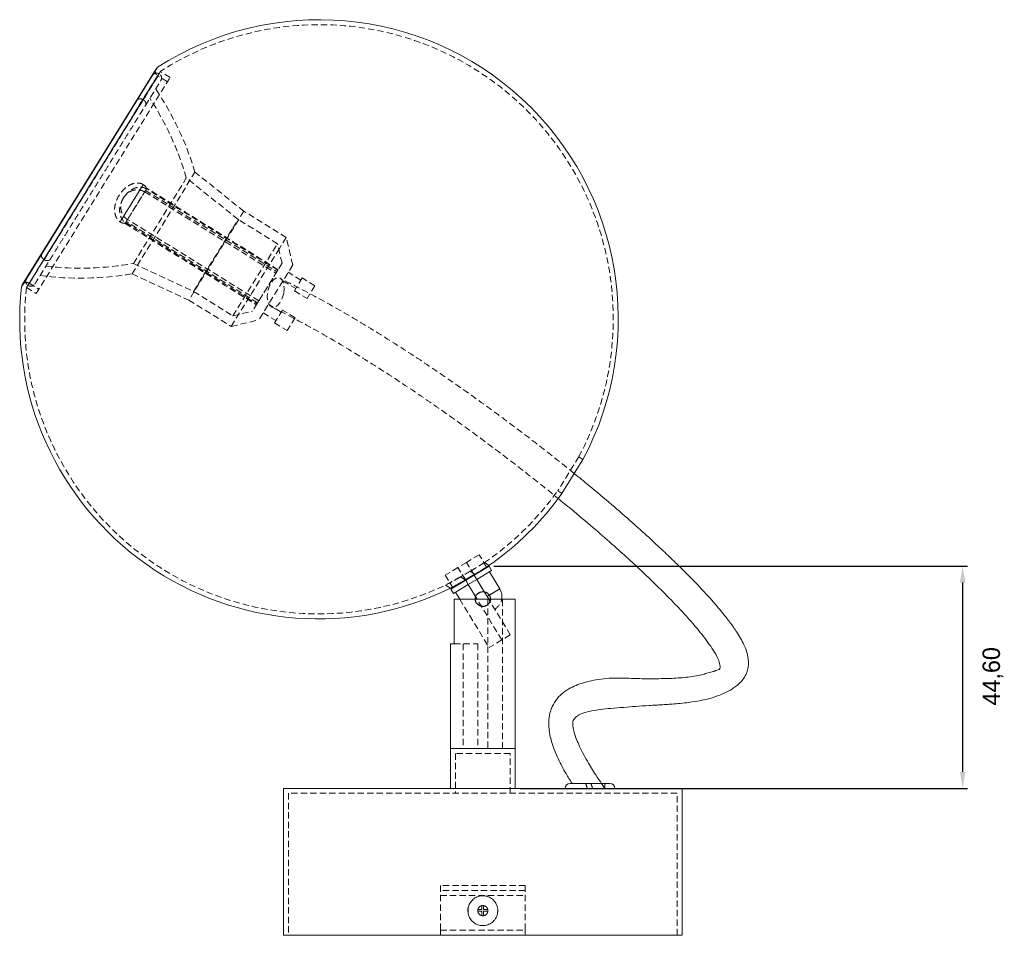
# Model space of a CAD drawing. Header units: millimetres. Extents: x 221 to 745, y 255 to 728.
# Tile 7 of 7: x 547 to 745, y 280 to 464. Entities that reach past the tile are written whole.
import ezdxf

# ---------------------------------------------------------------- set-up
doc = ezdxf.new("R2010")
doc.units = ezdxf.units.MM
doc.header["$PDSIZE"] = -1
doc.linetypes.add('HIDDEN', pattern=[1.905, 1.27, -0.635])
doc.dimstyles.new('ISO-25', dxfattribs={"dimtxt": 2.5, "dimasz": 2.5, "dimexe": 1.25, "dimexo": 0.625, "dimtad": 1, "dimtxsty": 'Standard', "dimcen": 2.5, "dimadec": 0, "dimazin": 0, "dimtfac": 1, "dimtmove": 0, "dimatfit": 3, "dimfxl": 1, "dimarcsym": 0})

# ---------------------------------------------------------------- blocks, each defined once
blk = doc.blocks.new('*D6')
at = {"color": 0, "lineweight": -2, "transparency": 16777216}
for p, q in [((642.54, 354.46), (737.64, 354.46)), ((736.64, 351.15), (736.64, 313.16)), ((647.81, 309.86), (737.64, 309.86))]:
    blk.add_line(p, q, dxfattribs=at)
at = {"color": 0, "transparency": 16777216}
for points in [[(736.09, 351.15), (737.19, 351.15), (736.64, 354.46)], [(736.09, 313.16), (737.19, 313.16), (736.64, 309.86)]]:
    blk.add_solid(points, dxfattribs=at)
at = {"layer": 'Defpoints', "color": 0, "transparency": 16777216}
for p in [(641.54, 354.46), (646.81, 309.86), (736.64, 309.86)]:
    blk.add_point(p, dxfattribs=at)
at = {"color": 0, "transparency": 16777216, "insert": (742.71, 332.35), "char_height": 3.5, "attachment_point": 5, "rotation": 90}
blk.add_mtext('44,60', dxfattribs=at)

msp = doc.modelspace()

# ---------------------------------------------------------------- linework, layer by layer
at = {"color": 8, "linetype": 'Continuous', "lineweight": 15}
for p, q in [((575.001, 454.598), (547.685, 410.517)), ((638.572, 352.655), (638.533, 352.719)), ((636.861, 351.619), (636.809, 351.706)), ((639.138, 347.86), (637.379, 350.763)), ((643.707, 349.92), (641.162, 348.378)), ((633.807, 317.87), (646.807, 317.87)), ((646.807, 317.85), (633.807, 317.85))]:
    msp.add_line(p, q, dxfattribs=at)
at = {"color": 7, "linetype": 'Continuous', "lineweight": 15}
for p, q in [((574.693, 454.284), (547.829, 410.933)), ((656.197, 369.074), (660.41, 375.875)), ((641.544, 354.455), (638.572, 352.655)), ((641.116, 354.196), (641.06, 354.289)), ((642.062, 353.6), (641.544, 354.455)), ((636.785, 351.692), (638.73, 352.84)), ((638.572, 352.655), (636.861, 351.619)), ((639.09, 351.799), (638.572, 352.655)), ((642.062, 353.6), (639.09, 351.799)), ((643.707, 349.92), (641.635, 353.341)), ((636.861, 351.619), (633.889, 349.818)), ((634.208, 350.257), (634.317, 350.077)), ((637.379, 350.763), (634.407, 348.963)), ((637.379, 350.763), (636.861, 351.619)), ((639.09, 351.799), (637.379, 350.763)), ((641.162, 348.378), (639.09, 351.799)), ((633.889, 349.818), (634.407, 348.963)), ((634.835, 349.222), (635.66, 347.86)), ((641.476, 347.86), (641.162, 348.378)), ((634.528, 347.86), (634.528, 338.86)), ((634.528, 347.86), (646.807, 347.86)), ((646.807, 317.87), (646.807, 347.86)), ((633.807, 338.86), (633.807, 317.87)), ((633.807, 338.86), (634.528, 338.86)), ((633.807, 317.85), (633.807, 309.86)), ((633.817, 317.86), (646.797, 317.86)), ((646.807, 309.86), (646.807, 317.85)), ((657.807, 310.86), (665.807, 310.86)), ((600.307, 309.86), (600.307, 280.36)), ((680.307, 309.86), (600.307, 309.86)), ((680.307, 280.36), (680.307, 309.86)), ((640.122, 285.516), (639.315, 285.516)), ((639.315, 285.516), (639.315, 285.217)), ((639.315, 285.217), (640.122, 285.217)), ((640.451, 286.32), (640.122, 286.32)), ((640.122, 286.32), (640.122, 285.516)), ((640.122, 285.217), (640.122, 284.295)), ((640.451, 285.516), (640.451, 286.32)), ((641.299, 285.516), (640.451, 285.516)), ((640.451, 284.288), (640.451, 285.217)), ((640.451, 285.217), (641.316, 285.217)), ((641.317, 285.516), (641.299, 285.516)), ((641.317, 285.398), (641.317, 285.516)), ((641.317, 285.217), (641.317, 285.398)), ((641.317, 285.217), (641.317, 285.217)), ((640.122, 284.295), (640.122, 284.288)), ((640.122, 284.288), (640.163, 284.288)), ((640.163, 284.288), (640.451, 284.288)), ((680.307, 280.36), (600.307, 280.36))]:
    msp.add_line(p, q, dxfattribs=at)
at = {"color": 7, "linetype": 'HIDDEN', "lineweight": 0}
for p, q in [((548.679, 410.406), (575.543, 453.758)), ((575.016, 452.907), (549.206, 411.256)), ((552.21, 415.981), (575.334, 453.298)), ((576.977, 451.692), (575.016, 452.907)), ((577.504, 452.542), (575.543, 453.758)), ((550.641, 409.191), (577.504, 452.542)), ((572.122, 448.114), (548.997, 410.797)), ((569.87, 413.156), (582.512, 433.557)), ((592.347, 425.698), (582.512, 433.557)), ((570.145, 415.234), (580.773, 432.386)), ((591.192, 424.061), (580.773, 432.386)), ((572.407, 429.59), (598.758, 413.261)), ((572.6, 429.902), (598.951, 413.573)), ((592.347, 425.698), (581.286, 407.847)), ((600.848, 420.431), (592.347, 425.698)), ((595.083, 407.33), (568.732, 423.659)), ((595.31, 407.697), (568.959, 424.026)), ((590.1, 422.298), (591.192, 424.061)), ((599.09, 419.167), (591.192, 424.061)), ((582.238, 409.61), (590.1, 422.298)), ((590.135, 404.716), (599.09, 419.167)), ((600.004, 415.273), (599.09, 419.167)), ((600.848, 420.431), (599.498, 418.253)), ((602.141, 414.924), (600.848, 420.431)), ((599.498, 418.253), (589.786, 402.58)), ((570.145, 415.234), (582.238, 409.61)), ((600.004, 415.273), (594.029, 405.631)), ((602.141, 414.924), (595.293, 403.873)), ((603.785, 411.881), (601.235, 413.462)), ((549.206, 411.256), (551.167, 410.041)), ((569.87, 413.156), (581.286, 407.847)), ((600.181, 411.762), (602.731, 410.181)), ((604.048, 412.306), (602.468, 409.756)), ((606.598, 410.726), (604.048, 412.306)), ((548.679, 410.406), (550.641, 409.191)), ((582.238, 409.61), (590.135, 404.716)), ((602.468, 409.756), (605.018, 408.176)), ((606.598, 410.726), (605.018, 408.176)), ((581.286, 407.847), (589.786, 402.58)), ((590.135, 404.716), (594.029, 405.631)), ((596.199, 405.335), (598.749, 403.755)), ((599.803, 405.455), (597.252, 407.035)), ((600.066, 405.88), (598.486, 403.33)), ((602.616, 404.3), (600.066, 405.88)), ((589.786, 402.58), (595.293, 403.873)), ((598.486, 403.33), (601.036, 401.75)), ((602.616, 404.3), (601.036, 401.75)), ((659.559, 376.402), (655.345, 369.602)), ((660.41, 375.875), (659.559, 376.402)), ((655.345, 369.602), (656.197, 369.074)), ((639.562, 356.762), (637.018, 355.221)), ((641.06, 354.289), (639.562, 356.762)), ((635.307, 354.184), (632.762, 352.643)), ((637.018, 355.221), (635.307, 354.184)), ((636.861, 351.619), (635.307, 354.184)), ((636.809, 351.706), (635.307, 354.184)), ((638.572, 352.655), (637.018, 355.221)), ((638.533, 352.719), (637.018, 355.221)), ((641.556, 354.618), (640.628, 355.193)), ((632.762, 352.643), (634.208, 350.257)), ((635.812, 352.295), (636.785, 351.692)), ((637.777, 353.431), (638.73, 352.84)), ((639.09, 351.799), (638.572, 352.655)), ((632.779, 350.645), (633.795, 350.016)), ((637.379, 350.763), (636.861, 351.619)), ((644.115, 339.644), (637.379, 350.763)), ((641.162, 348.378), (639.09, 351.799)), ((641.162, 348.378), (643.707, 349.92)), ((635.66, 347.86), (641.57, 338.103)), ((644.115, 339.644), (639.138, 347.86)), ((641.307, 347.86), (641.307, 317.86)), ((645.825, 340.68), (641.476, 347.86)), ((644.282, 317.86), (644.282, 347.86)), ((645.825, 340.68), (644.115, 339.644)), ((634.528, 338.86), (639.307, 338.86)), ((636.332, 338.86), (636.332, 317.86)), ((639.307, 338.86), (639.307, 317.86)), ((644.115, 339.644), (641.57, 338.103)), ((645.807, 316.86), (634.807, 316.86)), ((634.807, 316.86), (634.807, 308.86)), ((645.807, 308.86), (645.807, 316.86)), ((664.807, 309.86), (664.127, 310.86)), ((664.807, 309.86), (664.807, 310.86)), ((679.307, 308.86), (601.307, 308.86)), ((601.307, 308.86), (601.307, 280.36)), ((679.307, 280.36), (679.307, 308.86)), ((631.807, 290.36), (631.807, 281.36)), ((648.807, 290.36), (631.807, 290.36)), ((648.807, 289.36), (631.807, 289.36)), ((648.807, 290.36), (648.807, 281.36)), ((631.807, 288.36), (648.807, 288.36)), ((637.335, 285.468), (637.384, 284.646)), ((643.307, 285.307), (643.25, 284.969)), ((643.307, 285.307), (643.28, 285.468)), ((643.283, 285.526), (643.307, 285.307)), ((643.293, 285.176), (643.307, 285.307)), ((631.807, 281.36), (648.807, 281.36)), ((631.807, 281.36), (648.807, 281.36))]:
    msp.add_line(p, q, dxfattribs=at)
at = {"color": 7, "linetype": 'HIDDEN', "lineweight": 0, "flags": 128}
msp.add_lwpolyline([(600.355, 409.398), (600.417, 410.162), (600.363, 410.873), (600.197, 411.484), (599.931, 411.953), (599.581, 412.248), (599.173, 412.349), (598.734, 412.248), (598.293, 411.953), (597.881, 411.484), (597.527, 410.873), (597.253, 410.162), (597.079, 409.398), (597.017, 408.635), (597.071, 407.923), (597.236, 407.312), (597.503, 406.843), (597.852, 406.549), (598.261, 406.448), (598.7, 406.549), (599.141, 406.843), (599.552, 407.312), (599.907, 407.923), (600.181, 408.635), (600.355, 409.398)], dxfattribs=at)
at = {"color": 7, "linetype": 'Continuous'}
msp.add_circle((640.307, 347.86), 1.5, dxfattribs=at)
msp.add_circle((640.307, 347.86), 1.5, dxfattribs=at)
at = {"color": 7, "linetype": 'Continuous', "lineweight": 15}
for centre, radius, start, end in [((607.493, 404.156), 60.001, 331.87802, 122.78706), ((575.543, 453.758), 1, 122.78706, 148.2149), ((607.317, 403.873), 60.001, 173.64273, 296.20193), ((548.679, 410.406), 1, 148.2149, 173.64273), ((607.317, 403.873), 60.001, 304.77574, 324.55177), ((641.162, 348.378), 2.975, 349.97054, 31.20554), ((633.817, 317.87), 0.01, 180, 270), ((633.817, 317.85), 0.01, 90, 180), ((646.797, 317.87), 0.01, 270, 0), ((646.797, 317.85), 0.01, 0, 90), ((657.807, 309.86), 1, 90, 180), ((665.807, 309.86), 1, 0, 90)]:
    msp.add_arc(centre, radius, start, end, dxfattribs=at)
at = {"color": 7, "linetype": 'HIDDEN', "lineweight": 0}
for centre, radius, start, end in [((607.493, 404.156), 59.001, 331.94019, 122.78709), ((575.543, 453.758), 1, 148.2149, 238.2149), ((522.45, 415.381), 62.752, 16.83723, 33.75747), ((522.45, 415.381), 60.752, 16.25521, 32.8966), ((559.413, 475.031), 60.752, 263.5332, 280.17459), ((548.679, 410.406), 1, 58.2149, 148.2149), ((559.413, 475.031), 62.752, 262.67232, 279.59256), ((607.317, 403.873), 59.001, 173.64271, 295.56915), ((607.317, 403.873), 59.001, 304.35479, 324.4896), ((641.162, 348.378), 2.975, 301.20554, 349.97054)]:
    msp.add_arc(centre, radius, start, end, dxfattribs=at)
for points, knots in [([(575.334, 453.299), (575.221, 453.352), (574.992, 453.461), (574.567, 453.436), (574.175, 453.25), (574.008, 453.032), (573.926, 452.925)], [0, 0, 0, 0, 0.2491055, 0.5052067, 0.7586824, 1, 1, 1, 1]), ([(575.626, 451.872), (575.685, 451.992), (575.806, 452.24), (575.799, 452.673), (575.632, 453.065), (575.432, 453.221), (575.334, 453.299)], [0, 0, 0, 0, 0.2413176, 0.4947933, 0.7508945, 1, 1, 1, 1]), ([(572.573, 446.945), (572.811, 447.328), (573.302, 448.12), (573.95, 449.167), (574.553, 450.139), (575.06, 450.959), (575.458, 451.6), (575.569, 451.779), (575.626, 451.872)], [0, 0, 0, 0, 0.1379522, 0.2850253, 0.4410719, 0.6169506, 0.8006811, 1, 1, 1, 1]), ([(550.405, 411.17), (550.388, 411.142), (550.352, 411.085), (550.477, 411.286), (550.749, 411.726), (551.195, 412.446), (551.819, 413.453), (552.622, 414.748), (553.594, 416.317), (554.72, 418.134), (555.974, 420.158), (557.327, 422.341), (558.745, 424.629), (560.192, 426.964), (561.636, 429.295), (563.047, 431.572), (564.402, 433.758), (565.809, 436.029), (567.227, 438.317), (568.625, 440.573), (569.843, 442.538), (570.897, 444.239), (571.8, 445.698), (572.321, 446.538), (572.573, 446.945)], [0, 0, 0, 0, 0.0410257, 0.0839733, 0.1287174, 0.1750774, 0.2228164, 0.2716446, 0.321227, 0.3711952, 0.4211635, 0.4707458, 0.5195741, 0.567313, 0.613673, 0.6584171, 0.7013648, 0.7423904, 0.7937446, 0.8410752, 0.8863756, 0.9265823, 0.964466, 1, 1, 1, 1]), ([(570.873, 447.998), (570.945, 448.08), (571.093, 448.25), (571.457, 448.324), (571.82, 448.272), (572.024, 448.166), (572.122, 448.114)], [0, 0, 0, 0, 0.2702613, 0.5624294, 0.7897364, 1, 1, 1, 1]), ([(572.122, 448.114), (572.235, 448.028), (572.471, 447.85), (572.648, 447.499), (572.68, 447.18), (572.608, 447.021), (572.573, 446.945)], [0, 0, 0, 0, 0.2702613, 0.5624294, 0.7897364, 1, 1, 1, 1]), ([(572.132, 431.071), (572.026, 431.126), (571.806, 431.242), (571.242, 431.384), (570.533, 431.382), (569.824, 431.169), (569.058, 430.794), (568.138, 430.079), (567.282, 429.006), (566.681, 427.803), (566.416, 426.8), (566.338, 425.891), (566.429, 425.175), (566.658, 424.555), (566.91, 424.116), (567.2, 423.763), (567.387, 423.625), (567.476, 423.559)], [0, 0, 0, 0, 0.0339058, 0.0708114, 0.1432225, 0.1986866, 0.2507, 0.3664254, 0.4913288, 0.6105685, 0.7139595, 0.7650957, 0.8386511, 0.8808463, 0.9232689, 0.9635263, 1, 1, 1, 1]), ([(567.747, 423.996), (567.8, 424.08), (567.914, 424.264), (568.15, 424.645), (568.457, 425.142), (568.906, 425.865), (569.504, 426.831), (570.214, 427.976), (570.913, 429.105), (571.503, 430.056), (571.911, 430.715), (572.106, 431.03), (572.144, 431.092), (572.099, 431.018), (572.004, 430.865), (571.906, 430.706), (571.861, 430.634)], [0, 0, 0, 0, 0.0296854, 0.0647023, 0.107592, 0.1612191, 0.2531902, 0.3688402, 0.5, 0.6311598, 0.7468098, 0.8387809, 0.892408, 0.9352977, 0.9703146, 1, 1, 1, 1]), ([(572.822, 430.268), (572.778, 430.35), (572.656, 430.576), (572.407, 430.864), (572.22, 431.004), (572.132, 431.071)], [0, 0, 0, 0, 0.2306153, 0.6342777, 1, 1, 1, 1]), ([(571.861, 430.634), (571.808, 430.549), (571.694, 430.365), (571.458, 429.984), (571.151, 429.488), (570.702, 428.764), (570.103, 427.798), (569.394, 426.653), (568.695, 425.525), (568.105, 424.573), (567.697, 423.915), (567.502, 423.599), (567.464, 423.538), (567.509, 423.611), (567.604, 423.765), (567.702, 423.923), (567.747, 423.996)], [0, 0, 0, 0, 0.0296854, 0.0647023, 0.107592, 0.1612191, 0.2531902, 0.3688402, 0.5, 0.6311598, 0.7468098, 0.8387809, 0.892408, 0.9352977, 0.9703146, 1, 1, 1, 1]), ([(572.78, 430.192), (572.655, 430.261), (572.383, 430.409), (571.894, 430.532), (571.315, 430.56), (570.379, 430.393), (569.163, 429.748), (568.49, 428.86), (568.133, 428.388)], [0, 0, 0, 0, 0.0725918, 0.1572463, 0.2573376, 0.3759194, 0.6680169, 1, 1, 1, 1]), ([(572.407, 429.59), (572.244, 429.677), (571.898, 429.864), (571.313, 430.001), (570.692, 430.021), (569.823, 429.859), (568.867, 429.354), (568.379, 428.712), (568.133, 428.388)], [0, 0, 0, 0, 0.0867857, 0.184095, 0.2956634, 0.4225479, 0.7088747, 1, 1, 1, 1]), ([(572.83, 430.273), (572.83, 430.272), (572.815, 430.249), (572.636, 429.961), (572.267, 429.365), (571.708, 428.462), (571.052, 427.403), (570.384, 426.326), (569.821, 425.417), (569.399, 424.737), (569.11, 424.27), (568.888, 423.912), (568.781, 423.738), (568.732, 423.659)], [0, 0, 0, 0, 0.0033359, 0.1126187, 0.2500374, 0.4058853, 0.5617332, 0.6991519, 0.8084347, 0.872156, 0.9231188, 0.964727, 1, 1, 1, 1]), ([(568.959, 424.026), (569.015, 424.117), (569.138, 424.314), (569.377, 424.7), (569.679, 425.188), (570.106, 425.877), (570.661, 426.772), (571.296, 427.798), (571.898, 428.77), (572.38, 429.546), (572.683, 430.036), (572.794, 430.215), (572.772, 430.179), (572.688, 430.044), (572.566, 429.847), (572.457, 429.671), (572.407, 429.59)], [0, 0, 0, 0, 0.03145763, 0.06823367, 0.11255238, 0.16694716, 0.2585053, 0.37205076, 0.5, 0.62794924, 0.7414947, 0.83305284, 0.88744762, 0.93176633, 0.96854237, 1, 1, 1, 1]), ([(599.131, 413.864), (595.157, 416.326), (586.373, 421.769), (577.589, 427.212), (572.78, 430.192)], [0, 0, 0, 0, 0.4524794, 1, 1, 1, 1]), ([(599.206, 413.985), (595.232, 416.448), (586.448, 421.891), (577.664, 427.333), (572.855, 430.314)], [0, 0, 0, 0, 0.45247935, 1, 1, 1, 1]), ([(568.133, 428.388), (567.869, 427.858), (567.373, 426.86), (567.337, 425.484), (567.605, 424.571), (567.887, 424.065), (568.215, 423.682), (568.469, 423.505), (568.585, 423.423)], [0, 0, 0, 0, 0.3319831, 0.6240806, 0.7426624, 0.8427537, 0.9274082, 1, 1, 1, 1]), ([(568.133, 428.388), (567.952, 428.024), (567.595, 427.301), (567.568, 426.22), (567.809, 425.37), (568.104, 424.823), (568.487, 424.359), (568.808, 424.133), (568.959, 424.026)], [0, 0, 0, 0, 0.2911253, 0.5774521, 0.7043366, 0.815905, 0.9132143, 1, 1, 1, 1]), ([(567.476, 423.559), (567.582, 423.505), (567.802, 423.392), (568.162, 423.279), (568.406, 423.29), (568.494, 423.294)], [0, 0, 0, 0, 0.3685765, 0.7697627, 1, 1, 1, 1]), ([(568.732, 423.659), (568.689, 423.59), (568.596, 423.441), (568.51, 423.301), (568.47, 423.237), (568.481, 423.254), (568.483, 423.258)], [0, 0, 0, 0, 0.250917, 0.5468997, 0.9094271, 1, 1, 1, 1]), ([(568.477, 423.248), (572.451, 420.785), (581.235, 415.342), (590.018, 409.899), (594.828, 406.919)], [0, 0, 0, 0, 0.4524793, 1, 1, 1, 1]), ([(568.628, 423.492), (568.611, 423.465), (568.568, 423.396), (568.596, 423.44), (568.677, 423.571), (568.8, 423.769), (568.909, 423.945), (568.959, 424.026)], [0, 0, 0, 0, 0.1759305, 0.4444291, 0.6631911, 0.8447217, 1, 1, 1, 1]), ([(568.585, 423.423), (572.56, 420.96), (581.344, 415.517), (590.127, 410.075), (594.936, 407.094)], [0, 0, 0, 0, 0.4524794, 1, 1, 1, 1]), ([(552.21, 415.981), (552.096, 416.067), (551.86, 416.246), (551.683, 416.597), (551.651, 416.916), (551.723, 417.075), (551.758, 417.151)], [0, 0, 0, 0, 0.2702613, 0.5624294, 0.7897364, 1, 1, 1, 1]), ([(553.458, 416.097), (553.387, 416.016), (553.238, 415.845), (552.874, 415.772), (552.511, 415.824), (552.307, 415.93), (552.21, 415.981)], [0, 0, 0, 0, 0.2702613, 0.5624294, 0.7897364, 1, 1, 1, 1]), ([(599.112, 413.832), (599.117, 413.84), (599.144, 413.885), (598.936, 413.549), (598.595, 412.998), (598.183, 412.334), (597.739, 411.617), (597.283, 410.881), (596.832, 410.154), (596.369, 409.407), (595.912, 408.669), (595.55, 408.084), (595.373, 407.798), (595.31, 407.697)], [0, 0, 0, 0, 0.0340043, 0.1885301, 0.3053046, 0.4219732, 0.541477, 0.6296363, 0.7178744, 0.809046, 0.8836704, 0.9589077, 1, 1, 1, 1]), ([(548.705, 412.224), (548.646, 412.103), (548.525, 411.856), (548.532, 411.423), (548.699, 411.031), (548.899, 410.874), (548.997, 410.797)], [0, 0, 0, 0, 0.2413176, 0.4947933, 0.7508945, 1, 1, 1, 1]), ([(658.659, 373.049), (657.906, 373.664), (655.262, 375.823), (650.479, 379.553), (644.158, 384.336), (637.432, 389.209), (630.368, 394.102), (623.047, 398.923), (615.415, 403.645), (607.597, 408.175), (602.225, 410.905), (599.556, 412.261)], [0, 0, 0, 0, 0.0412662, 0.1447424, 0.2567648, 0.3765892, 0.4957228, 0.6195285, 0.7463101, 0.8739677, 1, 1, 1, 1]), ([(548.997, 410.797), (549.11, 410.743), (549.339, 410.635), (549.764, 410.659), (550.156, 410.845), (550.323, 411.064), (550.405, 411.17)], [0, 0, 0, 0, 0.2491055, 0.5052067, 0.7586824, 1, 1, 1, 1]), ([(595.31, 407.697), (595.232, 407.571), (595.076, 407.32), (594.952, 407.119), (594.954, 407.124), (594.956, 407.126)], [0, 0, 0, 0, 0.3293305, 0.6570406, 1, 1, 1, 1]), ([(597.875, 406.537), (600.555, 405.159), (605.954, 402.384), (613.796, 397.767), (621.441, 392.96), (628.759, 388.064), (635.631, 383.235), (642.001, 378.564), (647.829, 374.116), (652.241, 370.655), (654.68, 368.655), (655.375, 368.085)], [0, 0, 0, 0, 0.1300771, 0.2619402, 0.3928056, 0.5203582, 0.6427344, 0.756458, 0.8627408, 0.9609006, 1, 1, 1, 1]), ([(640.611, 355.165), (640.612, 355.166), (640.613, 355.166), (640.311, 354.979), (639.777, 354.649), (639.012, 354.18), (638.304, 353.75), (637.879, 353.493), (637.777, 353.431)], [0, 0, 0, 0, 0.1235773, 0.3052872, 0.4944209, 0.7003105, 0.9279679, 1, 1, 1, 1]), ([(635.812, 352.295), (635.363, 352.049), (634.531, 351.591), (633.511, 351.04), (632.944, 350.737), (632.731, 350.623), (632.78, 350.65), (632.783, 350.651)], [0, 0, 0, 0, 0.3032536, 0.5618078, 0.7933484, 0.9907873, 1, 1, 1, 1]), ([(634.562, 351.61), (634.6, 351.631), (634.976, 351.835), (635.416, 352.077), (635.812, 352.295)], [0, 0, 0, 0, 0.1001963, 1, 1, 1, 1]), ([(637.777, 353.431), (637.185, 353.08), (636.534, 352.695), (635.872, 352.329), (635.812, 352.295)], [0, 0, 0, 0, 0.9091926, 1, 1, 1, 1]), ([(639.472, 353.299), (639.328, 353.209), (639.086, 353.059), (638.833, 352.903), (638.73, 352.84)], [0, 0, 0, 0, 0.59629426, 1, 1, 1, 1]), ([(661.262, 309.86), (661.261, 309.865), (661.158, 310.198), (661.059, 310.531), (660.962, 310.86)], [0, 0, 0, 0, 0.0145076, 1, 1, 1, 1]), ([(661.981, 310.86), (662.101, 310.532), (662.223, 310.198), (662.344, 309.865), (662.346, 309.86)], [0, 0, 0, 0, 0.9849154, 1, 1, 1, 1]), ([(637.331, 285.088), (637.308, 285.398), (637.28, 285.763), (637.426, 286.088), (637.448, 286.138)], [0, 0, 0, 0, 0.8464511, 1, 1, 1, 1]), ([(640.122, 284.295), (640.034, 284.319), (639.837, 284.374), (639.577, 284.569), (639.377, 284.852), (639.302, 285.115), (639.289, 285.347), (639.316, 285.581), (639.438, 285.874), (639.675, 286.134), (639.949, 286.295), (640.14, 286.313), (640.215, 286.32)], [0, 0, 0, 0, 0.0937956, 0.2087846, 0.3259446, 0.4449405, 0.4844417, 0.5649895, 0.6847292, 0.8043125, 0.922857, 1, 1, 1, 1]), ([(641.316, 285.217), (641.303, 285.132), (641.271, 284.933), (641.11, 284.65), (640.849, 284.416), (640.544, 284.282), (640.335, 284.286), (640.242, 284.288)], [0, 0, 0, 0, 0.1629639, 0.3832434, 0.6048376, 0.8237619, 1, 1, 1, 1]), ([(640.417, 286.32), (640.498, 286.309), (640.69, 286.284), (640.958, 286.118), (641.185, 285.86), (641.274, 285.638), (641.298, 285.52), (641.299, 285.516)], [0, 0, 0, 0, 0.190185, 0.4518797, 0.7179441, 0.9888124, 1, 1, 1, 1]), ([(631.807, 280.36), (631.807, 280.372), (631.807, 280.394), (631.807, 280.574), (631.807, 280.837), (631.807, 281.116), (631.807, 281.295), (631.807, 281.36)], [0, 0, 0, 0, 0.2217229, 0.4435439, 0.6624819, 0.8760737, 1, 1, 1, 1]), ([(648.807, 281.36), (648.807, 281.25), (648.807, 281.029), (648.807, 280.734), (648.807, 280.508), (648.807, 280.38), (648.807, 280.366), (648.807, 280.36)], [0, 0, 0, 0, 0.2081745, 0.416273, 0.6265427, 0.8416317, 1, 1, 1, 1])]:
    msp.add_open_spline(points, degree=3, knots=knots, dxfattribs=at)
at = {"color": 7, "linetype": 'Continuous', "lineweight": 15}
for points, knots in [([(664.127, 310.86), (663.74, 311.42), (662.746, 312.858), (661.476, 314.928), (660.35, 316.971), (659.581, 318.557), (658.934, 320.128), (658.52, 321.435), (658.353, 322.471), (658.352, 323.088), (658.456, 323.5), (658.65, 323.829), (659.002, 324.191), (659.64, 324.633), (660.674, 325.086), (662.215, 325.467), (663.997, 325.734), (666.131, 325.937), (668.521, 326.111), (671.064, 326.318), (673.235, 326.466), (675, 326.567), (676.16, 326.631), (677.235, 326.692), (678.471, 326.772), (679.972, 326.903), (681.874, 327.128), (683.955, 327.456), (686.057, 327.932), (687.895, 328.56), (689.328, 329.195), (690.48, 329.849), (691.271, 330.489), (691.989, 331.033), (692.742, 331.931), (693.252, 332.881), (693.542, 333.857), (693.644, 334.761), (693.615, 335.802), (693.388, 336.98), (692.905, 338.324), (692.231, 339.674), (691.313, 341.21), (690.117, 342.936), (688.687, 344.785), (687.246, 346.514), (685.849, 348.102), (684.423, 349.662), (682.867, 351.304), (681.043, 353.166), (678.909, 355.275), (676.401, 357.674), (673.486, 360.374), (670.052, 363.459), (666.045, 366.937), (662.179, 370.204), (659.636, 372.259), (658.659, 373.049)], [0, 0, 0, 0, 0.01798595, 0.04615061, 0.06370702, 0.07919867, 0.09246811, 0.1089959, 0.11641801, 0.1241272, 0.13324881, 0.14362069, 0.15357888, 0.16309099, 0.18202046, 0.19984302, 0.2183844, 0.24060917, 0.26676943, 0.29008484, 0.31603455, 0.32924733, 0.34008066, 0.34872681, 0.35961865, 0.37420764, 0.38981959, 0.41118993, 0.42998163, 0.44605102, 0.46267972, 0.47156292, 0.48071133, 0.49051182, 0.50084332, 0.51100753, 0.5204296, 0.52882019, 0.53632688, 0.54944169, 0.56270395, 0.57652163, 0.59083181, 0.61241733, 0.63376157, 0.65422232, 0.67315401, 0.6906787, 0.71102023, 0.7337941, 0.76037735, 0.79108381, 0.82621354, 0.86602662, 0.91359508, 0.96681382, 1, 1, 1, 1]), ([(655.375, 368.085), (656.278, 367.352), (658.651, 365.425), (662.268, 362.362), (666.088, 359.04), (669.428, 356.039), (672.411, 353.272), (675.411, 350.393), (678.444, 347.351), (681.403, 344.189), (683.627, 341.606), (685.222, 339.56), (686.34, 337.981), (687.107, 336.715), (687.555, 335.79), (687.781, 335.203), (687.939, 334.623), (687.959, 334.143), (687.879, 333.852), (687.823, 333.752), (687.731, 333.677), (687.437, 333.607), (687.112, 333.508), (686.977, 333.46), (686.902, 333.433), (686.792, 333.394), (686.588, 333.33), (686.24, 333.237), (685.607, 333.089), (684.743, 332.774), (682.89, 332.35), (680.291, 332.037), (677.499, 331.893), (675.373, 331.87), (673.893, 331.859), (672.492, 331.867), (670.96, 331.903), (669.187, 331.975), (667.187, 332.032), (665.137, 331.933), (663.132, 331.674), (661.348, 331.297), (659.761, 330.835), (658.257, 330.229), (656.808, 329.393), (655.47, 328.245), (654.555, 326.986), (654.001, 325.773), (653.681, 324.671), (653.527, 323.483), (653.534, 322.375), (653.629, 321.428), (653.8, 320.426), (654.116, 319.165), (654.671, 317.54), (655.613, 315.366), (656.801, 313.092), (657.788, 311.514), (658.19, 310.87)], [0, 0, 0, 0, 0.03215866, 0.08457862, 0.13135095, 0.17264093, 0.2093613, 0.24462126, 0.28865242, 0.32952327, 0.36636312, 0.38511876, 0.40360609, 0.42229475, 0.42886172, 0.43504444, 0.44214954, 0.44988652, 0.45373737, 0.45971404, 0.46742503, 0.47854312, 0.48269545, 0.48434318, 0.48508522, 0.48584544, 0.48805211, 0.49083109, 0.49582443, 0.50570104, 0.5174556, 0.54737809, 0.57811144, 0.59692813, 0.60966393, 0.62208069, 0.63884016, 0.6575743, 0.67883445, 0.70343587, 0.72817672, 0.74886874, 0.76648413, 0.78428988, 0.80254301, 0.82097877, 0.83965842, 0.8499522, 0.86144558, 0.87405113, 0.88504032, 0.89330992, 0.90116809, 0.91392232, 0.9297677, 0.94879542, 0.9791306, 1, 1, 1, 1]), ([(638.73, 352.84), (639.08, 353.056), (639.781, 353.488), (640.699, 354.062), (641.31, 354.446), (641.581, 354.617), (641.547, 354.595), (641.538, 354.59)], [0, 0, 0, 0, 0.2477128, 0.4959998, 0.7276592, 0.9339665, 1, 1, 1, 1]), ([(633.809, 350.039), (633.813, 350.041), (633.823, 350.046), (634.15, 350.225), (634.708, 350.532), (635.508, 350.975), (636.243, 351.386), (636.684, 351.635), (636.785, 351.692)], [0, 0, 0, 0, 0.1324717, 0.3072632, 0.492262, 0.6983776, 0.9307006, 1, 1, 1, 1]), ([(637.307, 285.307), (637.34, 285.644), (637.406, 286.318), (637.922, 287.215), (638.682, 287.898), (639.632, 288.289), (640.656, 288.345), (641.64, 288.059), (642.475, 287.464), (643.066, 286.625), (643.347, 285.638), (643.285, 284.614), (642.889, 283.669), (642.202, 282.908), (641.301, 282.416), (640.289, 282.25), (639.279, 282.428), (638.385, 282.93), (637.71, 283.698), (637.357, 284.538), (637.321, 285.091), (637.307, 285.307)], [0, 0, 0, 0, 0.0535858, 0.1071679, 0.1608449, 0.2145839, 0.2682202, 0.3217496, 0.3753339, 0.4290496, 0.4827688, 0.5363572, 0.5898848, 0.6435163, 0.6972544, 0.7509356, 0.8044857, 0.8580345, 0.9117135, 0.9654522, 1, 1, 1, 1]), ([(641.299, 285.516), (641.298, 285.52), (641.274, 285.638), (641.185, 285.859), (640.958, 286.12), (640.662, 286.292), (640.327, 286.356), (639.984, 286.304), (639.675, 286.137), (639.438, 285.874), (639.316, 285.581), (639.289, 285.347), (639.302, 285.115), (639.377, 284.852), (639.577, 284.569), (639.837, 284.374), (640.034, 284.319), (640.122, 284.295)], [0, 0, 0, 0, 0.0032466, 0.08185152, 0.15906239, 0.23500517, 0.31090334, 0.38806269, 0.46666837, 0.5459629, 0.62536107, 0.67877152, 0.70496438, 0.78390902, 0.86155704, 0.93780507, 1, 1, 1, 1]), ([(640.163, 284.288), (640.169, 284.287), (640.287, 284.271), (640.525, 284.282), (640.849, 284.414), (641.11, 284.65), (641.271, 284.933), (641.303, 285.132), (641.316, 285.217)], [0, 0, 0, 0, 0.0118634, 0.21611, 0.4244378, 0.6353064, 0.8449239, 1, 1, 1, 1])]:
    msp.add_open_spline(points, degree=3, knots=knots, dxfattribs=at)
msp.add_open_spline([(641.317, 285.217), (641.318, 285.247), (641.322, 285.307), (641.318, 285.368), (641.317, 285.398)], degree=3, dxfattribs=at)

# ---------------------------------------------------------------- dimensions: what is measured, and where the dimension line sits
dim = msp.add_linear_dim(base=(736.6377, 309.8601), p1=(641.5441, 354.4552), p2=(646.8071, 309.8601), angle=90, dimstyle='ISO-25', override={"dimtxt": 3.5, "dimasz": 3.302, "dimexe": 1, "dimexo": 1, "dimgap": 1.524, "dimtih": 1, "dimtoh": 1, "dimzin": 0, "dimadec": 2, "dimtmove": 2, "dimtzin": 0})
dim.commit()
dim.dimension.update_dxf_attribs({"geometry": '*D6', "text_midpoint": (742.7073, 332.3545), "dimtype": 160, "text_rotation": 90})

doc.saveas('drawing.dxf')
